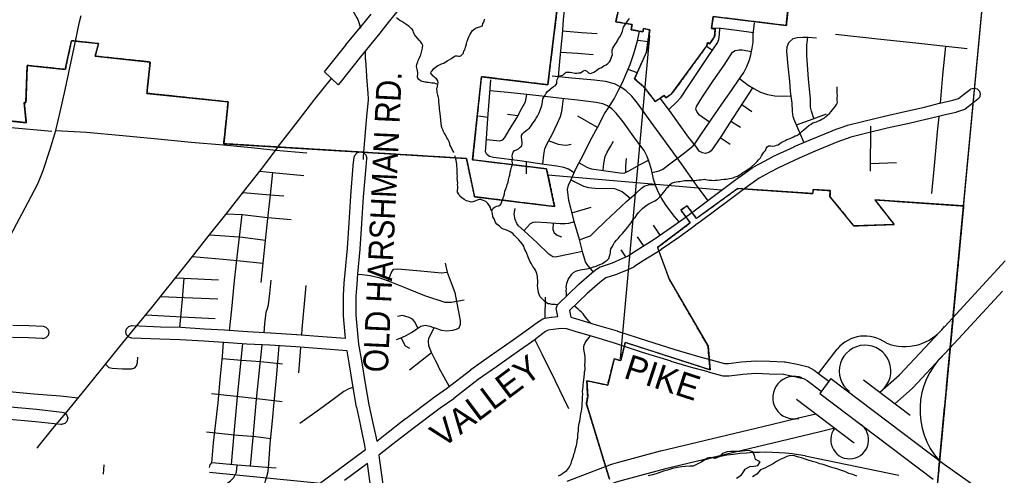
# Model space of a CAD drawing. Extents: x 1488644 to 1616065, y 653968 to 824748.
# Tile 25 of 33: x 1582699 to 1598517, y 736685 to 744014. Entities that reach past the tile are written whole.
import ezdxf

# ---------------------------------------------------------------- set-up
doc = ezdxf.new("R2010")
doc.units = 0
doc.header["$LTSCALE"] = 20
doc.header["$MEASUREMENT"] = 0
doc.linetypes.add('CENTER', pattern=[2, 1.25, -0.25, 0.25, -0.25])
for name, color, linetype in [('1', 7, 'Continuous'), ('12', 7, 'Continuous'), ('14', 7, 'Continuous'), ('35', 7, 'Continuous'), ('36', 7, 'Continuous'), ('37', 7, 'Continuous'), ('38', 7, 'Continuous'), ('4', 7, 'Continuous'), ('40', 7, 'Continuous'), ('41', 7, 'Continuous'), ('56', 7, 'Continuous'), ('58', 7, 'Continuous'), ('PATTERN_CLASS', 7, 'Continuous')]:
    doc.layers.add(name, color=color, linetype=linetype)
doc.styles.add('txt', font='TXT', dxfattribs={"height": 0.2})

msp = doc.modelspace()

# ---------------------------------------------------------------- linework, layer by layer
at = {"layer": '1', "color": 2, "linetype": 'Continuous'}
for points in [[(1592342, 744275), (1592274, 743980), (1592537, 743934), (1592524, 743852), (1592712, 743819), (1592722, 743871), (1592820, 743849), (1592770, 743497), (1592578, 743065), (1592727, 742932), (1592910, 742697), (1593051, 742796), (1593080, 742755), (1593178, 742824), (1593738, 743595), (1593751, 743648), (1593782, 743626), (1593863, 743737), (1593874, 743867), (1593814, 743870), (1593841, 744063), (1595015, 743919), (1595136, 745067)], [(1581685, 742474), (1582805, 742357), (1582771, 742680), (1582799, 742680), (1582820, 743277), (1583431, 743213), (1583530, 743675), (1583965, 743629), (1583910, 743426), (1584795, 743333), (1584742, 742829), (1586048, 742691), (1585977, 742018), (1589877, 741779), (1590008, 741165), (1591293, 741007), (1591164, 741616), (1589975, 741762), (1590116, 743097), (1591183, 742966), (1591368, 744472)], [(1597351, 735568), (1597863, 741018), (1596438, 741117), (1596748, 740721), (1596098, 740698), (1595716, 741170), (1595721, 741265), (1595446, 741284), (1595443, 741217), (1594236, 741301), (1593570, 740818), (1593422, 741022), (1593323, 740950), (1593471, 740746), (1592948, 740352), (1593135, 739839), (1593758, 738760), (1593790, 738384), (1592428, 738824), (1592355, 738530), (1592250, 738558), (1592145, 738136), (1591810, 738207), (1591824, 737952), (1591803, 737837), (1592174, 736623)]]:
    msp.add_lwpolyline(points, dxfattribs=at)
at = {"layer": '12', "color": 7, "linetype": 'Continuous'}
for p, q in [((1597590, 738113), (1598331, 745994)), ((1597467, 736796), (1597559, 737783))]:
    msp.add_line(p, q, dxfattribs=at)
at = {"layer": '14', "color": 2, "linetype": 'CENTER'}
for points in [[(1595594, 744479), (1595650, 745013), (1595136, 745067), (1595015, 743919), (1593841, 744063), (1593814, 743870), (1593874, 743867), (1593863, 743737), (1593782, 743626), (1593751, 743648), (1593738, 743595), (1593178, 742824), (1593080, 742755), (1593051, 742796), (1592910, 742697)], [(1591686, 744367), (1591690, 744400), (1591562, 744418), (1591567, 744455), (1591368, 744472), (1591183, 742966), (1590116, 743097), (1589975, 741762)], [(1592910, 742697), (1592727, 742932), (1592578, 743065), (1592770, 743497), (1592820, 743849), (1592722, 743871), (1592712, 743819), (1592524, 743852), (1592537, 743934), (1592274, 743980), (1592342, 744275), (1591686, 744367)], [(1585977, 742018), (1586048, 742691), (1584742, 742829), (1584795, 743333), (1583910, 743426), (1583965, 743629), (1583530, 743675), (1583431, 743213)], [(1583431, 743213), (1582820, 743277), (1582799, 742680), (1582771, 742680), (1582805, 742357), (1581685, 742474)], [(1589975, 741762), (1591164, 741616), (1591293, 741007), (1590008, 741165), (1589877, 741779), (1585977, 742018)], [(1592948, 740352), (1593471, 740746), (1593323, 740950), (1593422, 741022), (1593570, 740818), (1594236, 741301)], [(1594236, 741301), (1595443, 741217), (1595446, 741284), (1595721, 741265), (1595716, 741170), (1596098, 740698), (1596748, 740721), (1596438, 741117), (1597863, 741018)], [(1597863, 741018), (1597351, 735568), (1597415, 735565), (1597403, 735423), (1587670, 731096), (1587667, 730929)], [(1592428, 738824), (1593790, 738384), (1593758, 738760), (1593135, 739839), (1592948, 740352)], [(1592174, 736623), (1591803, 737837), (1591824, 737952), (1591810, 738207), (1592145, 738136), (1592250, 738558), (1592355, 738530), (1592428, 738824)]]:
    msp.add_lwpolyline(points, dxfattribs=at)
at = {"layer": '35', "color": 2, "linetype": 'Continuous'}
for p, q in [((1587597, 743173), (1587815, 742967)), ((1595732, 738240), (1595551, 738001)), ((1595732, 738240), (1597549, 736867)), ((1596257, 738219), (1597005, 737654)), ((1595551, 738001), (1597375, 736622)), ((1595176, 737908), (1596104, 737207)), ((1595792, 737442), (1595539, 737380))]:
    msp.add_line(p, q, dxfattribs=at)
for points in [[(1587597, 743173), (1587938, 743605), (1587939, 743605), (1587940, 743607), (1588252, 743989), (1588252, 743989), (1588345, 744103)], [(1588798, 744186), (1588578, 743915), (1588578, 743915), (1588485, 743799), (1588484, 743799), (1588484, 743799), (1588173, 743418), (1587847, 743006), (1587847, 743006), (1587847, 743005), (1587817, 742968), (1587815, 742967)], [(1583552, 743465), (1583589, 743641), (1583661, 743977), (1583684, 744080)], [(1580699, 737840), (1580996, 738186), (1581278, 738518), (1581573, 738868), (1581797, 739144), (1581954, 739344), (1582042, 739495), (1582154, 739735), (1582308, 740070), (1582479, 740409), (1582655, 740737), (1582831, 741068), (1582989, 741375), (1583074, 741588), (1583189, 741930), (1583281, 742232), (1583355, 742551), (1583428, 742886), (1583511, 743268), (1583552, 743465)], [(1586859, 741977), (1587179, 742390), (1587442, 742737), (1587706, 743070)], [(1582977, 737125), (1582991, 737140), (1583234, 737437), (1583460, 737710), (1583701, 738007), (1583995, 738373), (1584259, 738700), (1584503, 738993), (1584821, 739384), (1585123, 739760), (1585414, 740128), (1585704, 740498), (1586010, 740880), (1586297, 741244), (1586579, 741606), (1586856, 741972), (1586859, 741977)], [(1597561, 739079), (1598531, 740137)], [(1597783, 738878), (1598488, 739647)], [(1596517, 738023), (1596831, 738303), (1597561, 739079)], [(1597783, 738878), (1597045, 738092), (1597039, 738088), (1597035, 738083), (1596756, 737834)], [(1591493, 736589), (1592178, 736855), (1592184, 736856), (1592193, 736860), (1592301, 736889), (1592995, 737078), (1592998, 737078), (1593000, 737079), (1594772, 737501), (1594772, 737501), (1595213, 737608), (1595213, 737608), (1595489, 737676)], [(1595539, 737380), (1593072, 736788), (1592379, 736600), (1592279, 736573), (1591606, 736311), (1590757, 735922), (1589673, 735418), (1589672, 735418)], [(1597549, 736867), (1597808, 736680), (1598100, 736473), (1598366, 736330), (1598718, 736219), (1599190, 736231), (1599617, 736341), (1600080, 736461), (1600140, 736461)]]:
    msp.add_lwpolyline(points, dxfattribs=at)
at = {"layer": '36', "color": 3, "linetype": 'Continuous'}
for points in [[(1597781, 742746), (1597864, 742809), (1597970, 742892), (1597982, 742900), (1598032, 742914), (1598082, 742900), (1598118, 742864), (1598132, 742814), (1598118, 742764), (1598094, 742735), (1597987, 742651), (1597986, 742650), (1597985, 742649), (1597888, 742577), (1597878, 742570), (1597860, 742562), (1597751, 742525), (1597746, 742524), (1597741, 742523), (1597524, 742474), (1597282, 742414), (1597281, 742414), (1597280, 742414), (1596965, 742341), (1596964, 742341), (1596964, 742341), (1596637, 742268), (1596287, 742183), (1596287, 742183), (1596049, 742124), (1595826, 742042), (1595476, 741897), (1595223, 741788), (1594888, 741633), (1594757, 741561), (1594757, 741561), (1594756, 741561), (1594580, 741467), (1594368, 741314), (1594089, 741108), (1593653, 740780), (1593652, 740780), (1593652, 740780), (1593592, 740736), (1593583, 740730), (1593506, 740673), (1593288, 740513), (1593286, 740512), (1593286, 740511), (1593007, 740317), (1593003, 740315), (1593002, 740314), (1592713, 740133), (1592568, 740037), (1592563, 740034), (1592552, 740028), (1592467, 739992), (1592467, 739992), (1592297, 739919), (1592295, 739919), (1592289, 739916), (1592118, 739859), (1592072, 739832), (1592019, 739789), (1591816, 739610), (1591530, 739334), (1591552, 739231), (1591681, 739193), (1591681, 739193), (1591681, 739193), (1591961, 739108), (1591961, 739108), (1592300, 739007), (1592301, 739006), (1592302, 739006), (1592768, 738853), (1593224, 738710), (1593586, 738600), (1593806, 738542)], [(1588571, 737343), (1588571, 737343), (1588571, 737343), (1588899, 737597), (1588900, 737597), (1588900, 737598), (1589336, 737928), (1589339, 737929), (1589339, 737930), (1589555, 738081), (1589945, 738384), (1589948, 738386), (1589949, 738387), (1590243, 738594), (1590243, 738594), (1590613, 738855), (1590613, 738855), (1590873, 739039), (1591033, 739160), (1591043, 739167), (1591043, 739167), (1591102, 739201), (1591102, 739201), (1591102, 739201), (1591103, 739201), (1591104, 739201), (1591136, 739213), (1591237, 739230), (1591241, 739230), (1591242, 739230), (1591345, 739242), (1591323, 739346), (1591320, 739368), (1591334, 739418), (1591351, 739440), (1591679, 739755), (1591681, 739757), (1591682, 739758), (1591888, 739940), (1591891, 739942), (1591892, 739943), (1591952, 739992), (1591963, 739999), (1591964, 740000), (1592024, 740036), (1592026, 740037), (1592044, 740045), (1592222, 740105), (1592388, 740176), (1592388, 740176), (1592465, 740208), (1592603, 740300), (1592605, 740302), (1592605, 740302), (1592894, 740483), (1593170, 740675), (1593388, 740834), (1593397, 740840), (1593474, 740897), (1593533, 740941), (1593970, 741268), (1593970, 741268), (1593970, 741269), (1594249, 741475), (1594250, 741475), (1594250, 741476), (1594469, 741633), (1594477, 741639), (1594480, 741640), (1594662, 741737), (1594795, 741810), (1594795, 741810), (1594801, 741813), (1595140, 741971), (1595141, 741971), (1595143, 741972), (1595398, 742081), (1595398, 742081), (1595399, 742081), (1595751, 742227), (1595752, 742227), (1595755, 742229), (1595985, 742313), (1595990, 742314), (1595996, 742317), (1596238, 742377), (1596239, 742377), (1596239, 742378), (1596591, 742463), (1596592, 742463), (1596593, 742463), (1596921, 742536), (1596921, 742536), (1597234, 742608), (1597476, 742669), (1597478, 742669), (1597479, 742669), (1597692, 742717), (1597781, 742746)], [(1587994, 738493), (1587959, 738687), (1587549, 738717), (1587549, 738717), (1587548, 738717), (1587134, 738752), (1586720, 738779), (1586349, 738796), (1586349, 738796), (1586346, 738797), (1585976, 738823), (1585658, 738841), (1585658, 738841), (1585657, 738841), (1585279, 738867), (1584953, 738876), (1584953, 738876), (1584952, 738876), (1584499, 738893), (1584453, 738906), (1584416, 738943), (1584403, 738993), (1584416, 739043), (1584453, 739079), (1584503, 739093), (1584507, 739093), (1584959, 739076), (1585286, 739067), (1585286, 739067), (1585290, 739067), (1585670, 739040), (1585988, 739023), (1585988, 739023), (1585989, 739023), (1586360, 738996), (1586730, 738978), (1586730, 738978), (1586732, 738978), (1587147, 738952), (1587148, 738952), (1587149, 738952), (1587564, 738916), (1587933, 738890), (1587928, 738946), (1587928, 738947), (1587927, 738947), (1587901, 739248), (1587901, 739257), (1587901, 739572), (1587901, 739578), (1587914, 739775), (1587914, 739775), (1587914, 739777), (1587929, 739943), (1587929, 739943), (1587929, 739943), (1587967, 740340), (1587993, 740745), (1587993, 740745), (1588019, 741177), (1588019, 741178), (1588019, 741179), (1588059, 741665), (1588059, 741665), (1588059, 741668), (1588075, 741800), (1588088, 741838), (1588124, 741875), (1588174, 741888), (1588224, 741875), (1588261, 741838), (1588274, 741788), (1588273, 741776), (1588258, 741646), (1588219, 741164), (1588192, 740733), (1588192, 740732), (1588192, 740732), (1588166, 740326), (1588166, 740325), (1588166, 740323), (1588128, 739925), (1588128, 739925), (1588114, 739760), (1588101, 739568), (1588101, 739261), (1588127, 738964), (1588127, 738964), (1588142, 738795), (1588191, 738527), (1588191, 738526), (1588191, 738525), (1588255, 738131), (1588309, 737821), (1588374, 737522), (1588374, 737522), (1588426, 737286), (1588427, 737282), (1588427, 737280), (1588434, 737237), (1588571, 737343)], [(1582587, 739101), (1582844, 739096), (1582844, 739096), (1582848, 739096), (1583075, 739083), (1583119, 739070), (1583156, 739033), (1583169, 738983), (1583156, 738933), (1583119, 738897), (1583069, 738883), (1583064, 738884), (1582839, 738897), (1582585, 738901)], [(1591903, 738917), (1591624, 739001), (1591490, 739041), (1591400, 739048), (1591268, 739032), (1591187, 739018), (1591148, 738997), (1590993, 738879), (1590990, 738877), (1590990, 738877), (1590729, 738692), (1590728, 738692), (1590728, 738692), (1590358, 738430), (1590358, 738430), (1590358, 738430), (1590066, 738225), (1589676, 737921), (1589673, 737919), (1589672, 737918), (1589456, 737767), (1589021, 737438), (1589021, 737438), (1588694, 737185), (1588694, 737185), (1588470, 737011), (1588480, 736923), (1588546, 736465)], [(1593758, 738348), (1593533, 738407), (1593531, 738408), (1593530, 738408), (1593165, 738518), (1593165, 738519), (1593164, 738519), (1592707, 738663), (1592706, 738663), (1592706, 738663), (1592241, 738815), (1591903, 738917), (1591903, 738917), (1591903, 738917)], [(1587334, 736419), (1587797, 736763), (1587797, 736763), (1587797, 736763), (1588255, 737099), (1588244, 737164), (1588230, 737245), (1588179, 737478), (1588179, 737478), (1588178, 737479), (1588113, 737780), (1588113, 737783), (1588112, 737784), (1588058, 738098), (1588058, 738099), (1588058, 738099), (1587994, 738493)], [(1582494, 737791), (1582970, 737747), (1582970, 737747), (1582971, 737747), (1583382, 737703), (1583422, 737690), (1583458, 737653), (1583472, 737603), (1583458, 737553), (1583422, 737517), (1583372, 737503), (1583361, 737504), (1582951, 737548), (1582476, 737591)], [(1588348, 736437), (1588285, 736874), (1587916, 736602)]]:
    msp.add_lwpolyline(points, dxfattribs=at)
at = {"layer": '36', "color": 140, "linetype": 'Continuous'}
for points in [[(1588751, 738870), (1588810, 738890), (1588898, 738929), (1588994, 738981), (1589077, 739043), (1589142, 739086), (1589212, 739099), (1589287, 739086), (1589356, 739060)], [(1585698, 737386), (1586147, 737338), (1586491, 737307), (1586734, 737279)]]:
    msp.add_lwpolyline(points, dxfattribs=at)
at = {"layer": '36', "color": 2, "linetype": 'Continuous'}
for points in [[(1593806, 738542), (1593906, 738516), (1594021, 738485), (1594087, 738485), (1594295, 738510), (1594523, 738528), (1594749, 738519), (1594981, 738511)], [(1594981, 738511), (1594994, 738510), (1595216, 738466), (1595260, 738455)], [(1593758, 738348), (1593855, 738323), (1593995, 738285), (1594098, 738285), (1594314, 738311), (1594527, 738328), (1594741, 738319), (1594973, 738311)], [(1594970, 738311), (1595172, 738271), (1595211, 738261)]]:
    msp.add_lwpolyline(points, dxfattribs=at)
at = {"layer": '37', "color": 30, "linetype": 'Continuous'}
for p, q in [((1592627, 743684), (1592793, 743662)), ((1593734, 743589), (1593831, 743525)), ((1594298, 742649), (1594459, 742538)), ((1590068, 742468), (1590220, 742448)), ((1590703, 742470), (1590534, 742491)), ((1591983, 742280), (1591668, 742464)), ((1594126, 742384), (1594281, 742283)), ((1596368, 741575), (1596373, 742302)), ((1593955, 742119), (1594111, 742011)), ((1586812, 741914), (1587310, 741871)), ((1590839, 741533), (1590839, 741728)), ((1596369, 741700), (1596784, 741717)), ((1591571, 740909), (1591878, 741000)), ((1592989, 740548), (1592883, 740710)), ((1592723, 740381), (1592625, 740522)), ((1592438, 740200), (1592360, 740313)), ((1587238, 739035), (1587300, 739738)), ((1591142, 739213), (1591147, 739553)), ((1587230, 738940), (1587238, 739035)), ((1587184, 738331), (1587214, 738742)), ((1588959, 738383), (1589317, 738658)), ((1584044, 736703), (1584058, 736855))]:
    msp.add_line(p, q, dxfattribs=at)
for points in [[(1591357, 743094), (1591377, 743341), (1591397, 743564), (1591417, 743770), (1591437, 744009), (1591457, 744224), (1591478, 744463)], [(1592859, 741555), (1592974, 741583), (1593033, 741612), (1593165, 741710), (1593356, 741858), (1593513, 741977), (1593543, 742016), (1593640, 742164), (1593801, 742398), (1593980, 742657), (1594133, 742873), (1594247, 743043), (1594332, 743166), (1594379, 743259), (1594425, 743370), (1594447, 743450), (1594468, 743556), (1594481, 743650), (1594485, 743773), (1594502, 743964)], [(1591422, 743836), (1591727, 743810), (1591974, 743790)], [(1591915, 739951), (1591816, 740075), (1591788, 740117), (1591746, 740264), (1591690, 740480), (1591620, 740731), (1591551, 740982), (1591523, 741108), (1591509, 741192), (1591502, 741282), (1591516, 741352), (1591557, 741443), (1591641, 741624), (1591760, 741854), (1591871, 742077), (1591983, 742280), (1592102, 742510), (1592157, 742594), (1592248, 742740), (1592318, 742880), (1592381, 743005), (1592443, 743145), (1592506, 743291), (1592569, 743487), (1592625, 743675), (1592657, 743828)], [(1593129, 742569), (1593258, 742690), (1593326, 742767), (1593428, 742924), (1593598, 743179), (1593738, 743387), (1593852, 743556), (1593908, 743641), (1593933, 743697), (1593942, 743773), (1593946, 743876)], [(1593816, 743885), (1593963, 743875), (1594222, 743845), (1594488, 743808)], [(1595805, 743783), (1596484, 743707), (1597143, 743634), (1597577, 743586), (1597922, 743553)], [(1595297, 742044), (1595232, 742194), (1595151, 742381), (1595126, 742449), (1595117, 742538), (1595109, 742669), (1595083, 742860), (1595071, 743026), (1595045, 743264), (1595024, 743510), (1595028, 743578), (1595054, 743646), (1595126, 743709), (1595190, 743726), (1595283, 743731), (1595368, 743731), (1595499, 743722)], [(1595458, 742424), (1595419, 742542), (1595406, 742606), (1595402, 742737), (1595372, 743064), (1595347, 743433), (1595342, 743535), (1595347, 743603), (1595359, 743731)], [(1591391, 743492), (1591660, 743476), (1591910, 743452)], [(1593780, 742367), (1593619, 742478), (1593585, 742525), (1593564, 742572), (1593572, 742618), (1593657, 742758), (1593840, 743030), (1594014, 743285), (1594150, 743489), (1594192, 743518), (1594256, 743531), (1594307, 743527), (1594457, 743502)], [(1597490, 742669), (1597532, 743124), (1597577, 743586)], [(1592619, 743158), (1592549, 743187), (1592474, 743215)], [(1591609, 741553), (1591516, 741610), (1591439, 741638), (1591327, 741659), (1591125, 741687), (1590734, 741743), (1590309, 741798), (1590246, 741812), (1590204, 741847), (1590183, 741889), (1590190, 741952), (1590204, 742182), (1590218, 742426), (1590239, 742698), (1590267, 743047)], [(1592930, 742247), (1592799, 742426), (1592625, 742670), (1592534, 742782), (1592436, 742873), (1592346, 742936), (1592255, 742984), (1592109, 743019), (1591934, 743040), (1591571, 743075), (1591251, 743103)], [(1594263, 743066), (1594404, 742962), (1594493, 742907), (1594600, 742848), (1594714, 742809), (1594829, 742788), (1594952, 742784), (1595093, 742789)], [(1593292, 740760), (1593218, 740850), (1593085, 741024), (1593008, 741143), (1592960, 741233), (1592918, 741338), (1592883, 741450), (1592848, 741603), (1592813, 741722), (1592778, 741812), (1592729, 741910), (1592590, 742091), (1592395, 742370), (1592283, 742510), (1592213, 742580), (1592143, 742629), (1592067, 742663), (1591962, 742684), (1591662, 742719), (1591411, 742747), (1591090, 742782), (1590797, 742817), (1590539, 742845), (1590253, 742867)], [(1594474, 742919), (1594353, 742733), (1594230, 742546), (1594103, 742347), (1593963, 742130), (1593810, 741905), (1593772, 741875), (1593717, 741863), (1593666, 741871), (1593615, 741901), (1593560, 741977), (1593445, 742126), (1593309, 742313), (1593139, 742555), (1592991, 742754)], [(1590198, 742086), (1590414, 742066), (1590462, 742082), (1590494, 742117), (1590570, 742249), (1590685, 742436), (1590761, 742579), (1590824, 742694), (1590849, 742811)], [(1591106, 741690), (1591119, 741839), (1591135, 741934), (1591166, 742014), (1591254, 742165), (1591341, 742352), (1591385, 742456), (1591409, 742535), (1591421, 742615), (1591433, 742745)], [(1595178, 742320), (1595444, 742419), (1595661, 742499)], [(1597355, 741218), (1597401, 741720), (1597446, 742212), (1597469, 742450)], [(1583281, 742232), (1583773, 742203), (1584357, 742152), (1584971, 742094), (1585454, 742044), (1585974, 742001), (1586472, 741950), (1586812, 741914)], [(1593759, 741101), (1593574, 741352), (1593329, 741694), (1593148, 741945), (1592988, 742168), (1592930, 742247)], [(1591556, 742006), (1591485, 741990), (1591425, 741994), (1591357, 742006), (1591197, 742066)], [(1592071, 741591), (1592081, 741700), (1592105, 741815), (1592137, 741883), (1592193, 741974), (1592237, 742062)], [(1591685, 741710), (1591823, 741636), (1591886, 741616), (1592117, 741584), (1592376, 741545), (1592420, 741553), (1592483, 741584), (1592666, 741684), (1592801, 741752)], [(1592437, 741561), (1592435, 741660), (1592447, 741779)], [(1586556, 741577), (1586759, 741556), (1587263, 741508)], [(1586759, 741556), (1586722, 741199), (1586680, 740815), (1586643, 740463), (1586606, 740096), (1586575, 739786)], [(1591555, 741438), (1591759, 741338), (1591835, 741314), (1591946, 741306), (1592256, 741298), (1592308, 741278), (1592376, 741250), (1592439, 741202), (1592507, 741141)], [(1591691, 740475), (1591803, 740514), (1591867, 740538), (1591938, 740606), (1592109, 740773), (1592272, 740924), (1592455, 741095), (1592603, 741226), (1592690, 741306), (1592734, 741334), (1592801, 741358), (1592909, 741365)], [(1586288, 741232), (1586717, 741199), (1586943, 741183)], [(1591740, 740287), (1591537, 740243), (1591299, 740194), (1591265, 740201), (1591202, 740243), (1591013, 740424), (1590804, 740620), (1590713, 740696), (1590686, 740738), (1590658, 740801), (1590644, 740885), (1590658, 740975)], [(1586020, 740893), (1586274, 740878), (1586685, 740831), (1587058, 740799)], [(1586068, 739007), (1586106, 739356), (1586150, 739816), (1586194, 740197), (1586230, 740515), (1586274, 740878)], [(1591612, 740761), (1591516, 740738), (1591460, 740731), (1591383, 740731), (1591167, 740745), (1590992, 740759), (1590944, 740752), (1590902, 740731), (1590802, 740621)], [(1591268, 740739), (1591265, 740640), (1591285, 740585), (1591334, 740550), (1591404, 740522)], [(1586643, 740460), (1586286, 740511), (1585997, 740532), (1585746, 740550)], [(1585476, 740207), (1585966, 740164), (1586192, 740143), (1586606, 740095)], [(1588618, 739811), (1588675, 739964), (1588710, 739999), (1588776, 740008), (1589138, 739973), (1589474, 739942), (1589566, 739951)], [(1589536, 740100), (1589566, 739951), (1589631, 739783), (1589691, 739624), (1589716, 739479), (1589776, 739173), (1589776, 739113), (1589755, 739054), (1589712, 739028), (1589653, 739015), (1589563, 739003), (1589479, 739016), (1589356, 739060)], [(1585201, 739859), (1585335, 739854), (1585892, 739828)], [(1585335, 739854), (1585309, 739518), (1585283, 739229), (1585267, 739063)], [(1586625, 738975), (1586638, 739124), (1586659, 739308), (1586680, 739371), (1586696, 739429), (1586717, 739612), (1586738, 739822)], [(1588128, 739923), (1588199, 739916), (1588330, 739899), (1588470, 739868), (1588618, 739811), (1588911, 739693), (1589204, 739575), (1589527, 739471), (1589635, 739471), (1589688, 739480), (1589837, 739506)], [(1584964, 739562), (1585346, 739544), (1585882, 739523)], [(1584724, 739264), (1585304, 739234), (1585840, 739208)], [(1589097, 739056), (1589042, 739161), (1589007, 739195), (1588955, 739222), (1588850, 739257), (1588771, 739239)], [(1589381, 738534), (1589317, 738658), (1589273, 738767), (1589265, 738842), (1589273, 738885), (1589299, 738945), (1589356, 739060)], [(1588968, 738724), (1588898, 738763), (1588826, 738897)], [(1585746, 736809), (1585761, 736853), (1585787, 736888), (1585814, 737207), (1585841, 737437), (1585885, 737852), (1585920, 738224), (1585956, 738604), (1585975, 738821)], [(1586101, 736858), (1586146, 737359), (1586200, 737950), (1586258, 738545), (1586283, 738808)], [(1586587, 738781), (1586557, 738476), (1586499, 737912), (1586442, 737294), (1586399, 736833)], [(1586931, 736114), (1586788, 736306), (1586672, 736455), (1586643, 736516), (1586637, 736552), (1586646, 736596), (1586672, 736667), (1586690, 736747), (1586699, 736871), (1586725, 737189), (1586761, 737561), (1586787, 737861), (1586822, 738251), (1586849, 738569), (1586870, 738774)], [(1590977, 738864), (1591085, 738640), (1591296, 738216), (1591517, 737758)], [(1584077, 738475), (1584129, 738422), (1584182, 738406), (1584351, 738399), (1584497, 738399), (1584551, 738414), (1584574, 738445), (1584589, 738499), (1584597, 738583)], [(1585952, 738563), (1586261, 738537), (1586572, 738514), (1586921, 738476)], [(1589597, 738121), (1589439, 738409), (1589419, 738460), (1589381, 738534)], [(1588053, 738100), (1588053, 738100), (1587988, 738077), (1587907, 738031), (1587757, 737923), (1587516, 737743), (1587201, 737517)], [(1582529, 738033), (1582925, 737998), (1583357, 737963), (1583640, 737931)], [(1586917, 737869), (1586515, 737916), (1586127, 737958), (1585778, 737996)], [(1585746, 736348), (1585917, 736472), (1586083, 736594), (1586139, 736650), (1586183, 736738), (1586194, 736849)], [(1586818, 736799), (1586664, 736811), (1586194, 736849), (1585787, 736888)]]:
    msp.add_lwpolyline(points, dxfattribs=at)
at = {"layer": '38', "color": 1, "linetype": 'Continuous'}
for points in [[(1587739, 744470), (1587777, 744441), (1587855, 744383), (1587887, 744360), (1587925, 744318), (1587990, 744247), (1588017, 744217), (1588045, 744168), (1588116, 744042), (1588131, 744017), (1588151, 743952), (1588174, 743876)], [(1588221, 741763), (1588225, 741816), (1588277, 742456), (1588277, 742460), (1588286, 742562), (1588301, 742722), (1588303, 742741), (1588297, 742829), (1588277, 743096), (1588277, 743102), (1588270, 743202), (1588258, 743362), (1588257, 743379), (1588255, 743469), (1588254, 743515)]]:
    msp.add_lwpolyline(points, dxfattribs=at)
at = {"layer": '4', "color": 140, "linetype": 'Continuous'}
msp.add_line((1595533, 738321), (1595831, 738716), dxfattribs=at)
at = {"layer": '4', "color": 7, "linetype": 'Continuous'}
msp.add_line((1595316, 737000), (1596823, 736685), dxfattribs=at)
at = {"layer": '4', "color": 140, "linetype": 'Continuous'}
for centre, radius, start, end in [((1596917, 739549), 793, 247.7945, 323.6862), ((1596276, 738350), 576, 53.6797, 140.6029)]:
    msp.add_arc(centre, radius, start, end, dxfattribs=at)
at = {"layer": '4', "color": 7, "linetype": 'Continuous'}
for centre, radius, start, end in [((1596279, 738363), 415, 310.2698, 233.0993), ((1598393, 737735), 1231, 133.7743, 221.3988), ((1595140, 737935), 343, 67.5118, 282.6829), ((1596033, 737255), 305, 142.1537, 56.3124), ((1594666, 733168), 3887, 80.3765, 105.1701)]:
    msp.add_arc(centre, radius, start, end, dxfattribs=at)
at = {"layer": '40', "color": 2, "linetype": 'Continuous'}
for points in [[(1595260, 738455), (1595367, 738428), (1595460, 738376), (1595534, 738321), (1595696, 738199)], [(1595211, 738261), (1595293, 738241), (1595351, 738208), (1595414, 738161), (1595577, 738038)]]:
    msp.add_lwpolyline(points, dxfattribs=at)
at = {"layer": '56', "color": 140, "linetype": 'Continuous'}
for points in [[(1594288, 736690), (1594309, 736714), (1594354, 736782), (1594429, 736829), (1594493, 736832), (1594558, 736841), (1594593, 736904), (1594521, 736940), (1594506, 737004), (1594479, 737065), (1594413, 737082), (1594348, 737081), (1594270, 737068), (1594196, 737067), (1594125, 737066), (1594063, 737061), (1593992, 737038), (1593935, 736981), (1593866, 736956), (1593800, 736971), (1593748, 736962), (1593657, 736901), (1593602, 736874), (1593519, 736835), (1593463, 736830), (1593388, 736825), (1593338, 736820), (1593268, 736813), (1593187, 736796), (1593104, 736770), (1593044, 736752), (1592985, 736731), (1592925, 736708), (1592866, 736693), (1592794, 736678)], [(1596150, 736674), (1596084, 736696), (1596018, 736713), (1595956, 736744), (1595902, 736761), (1595824, 736788), (1595748, 736811), (1595680, 736831), (1595606, 736860), (1595554, 736871), (1595498, 736890), (1595438, 736905), (1595384, 736922), (1595320, 736945), (1595261, 736966), (1595210, 736979), (1595146, 736996), (1595076, 737003), (1595022, 736990), (1594971, 736960), (1594915, 736941), (1594856, 736908), (1594791, 736867), (1594728, 736830), (1594669, 736799), (1594599, 736774), (1594539, 736706), (1594470, 736659)], [(1594217, 736637), (1594288, 736690)]]:
    msp.add_lwpolyline(points, dxfattribs=at)
at = {"layer": '58', "color": 140, "linetype": 'Continuous'}
for points in [[(1589419, 742974), (1589365, 742991), (1589345, 742992), (1589321, 742994), (1589291, 742997), (1589265, 743001), (1589245, 743006), (1589227, 743010), (1589209, 743011), (1589185, 743013), (1589167, 743017), (1589149, 743026), (1589131, 743038), (1589106, 743055), (1589096, 743073), (1589092, 743089), (1589094, 743147), (1589096, 743163), (1589092, 743192), (1589087, 743218), (1589079, 743242), (1589076, 743262), (1589081, 743292), (1589087, 743310), (1589093, 743334), (1589102, 743358), (1589117, 743392), (1589135, 743428), (1589142, 743449), (1589148, 743471), (1589161, 743511), (1589170, 743555), (1589172, 743573), (1589173, 743597), (1589162, 743630), (1589138, 743662), (1589121, 743681), (1589087, 743722), (1589058, 743754), (1589040, 743773), (1589035, 743789), (1589027, 743815), (1589020, 743835), (1589006, 743860), (1588988, 743874), (1588955, 743905), (1588904, 743942), (1588888, 743950), (1588856, 743973), (1588836, 743984), (1588807, 744002), (1588755, 744043)], [(1589676, 741875), (1589671, 741883), (1589649, 741926), (1589626, 741972), (1589617, 741991), (1589602, 742037), (1589579, 742092), (1589563, 742116), (1589540, 742163), (1589519, 742195), (1589509, 742214), (1589501, 742230), (1589486, 742264), (1589475, 742297), (1589468, 742353), (1589464, 742383), (1589463, 742403), (1589460, 742453), (1589455, 742508), (1589448, 742538), (1589444, 742580), (1589441, 742602), (1589436, 742649), (1589433, 742685), (1589433, 742717), (1589432, 742735), (1589428, 742759), (1589423, 742783), (1589417, 742802), (1589411, 742822), (1589408, 742842), (1589406, 742862), (1589401, 742894), (1589403, 742912), (1589410, 742934), (1589412, 742952), (1589419, 742974), (1589421, 743002), (1589418, 743028), (1589408, 743047), (1589394, 743063), (1589375, 743079), (1589357, 743096), (1589341, 743106), (1589318, 743133), (1589306, 743151), (1589311, 743177), (1589323, 743193), (1589354, 743228), (1589374, 743244), (1589417, 743275), (1589435, 743283), (1589475, 743302), (1589512, 743316), (1589565, 743351), (1589587, 743362), (1589623, 743386), (1589642, 743397), (1589680, 743423), (1589700, 743432), (1589728, 743430), (1589752, 743425), (1589768, 743427), (1589785, 743433), (1589807, 743454), (1589828, 743478), (1589836, 743512), (1589849, 743530), (1589860, 743570), (1589866, 743586), (1589875, 743624), (1589885, 743657), (1589894, 743679), (1589905, 743711), (1589921, 743749), (1589932, 743771), (1589946, 743799), (1589973, 743838), (1589994, 743854), (1590022, 743880), (1590069, 743893), (1590091, 743898), (1590117, 743908), (1590135, 743915), (1590142, 743951), (1590154, 743975), (1590159, 743991), (1590163, 744007), (1590170, 744025)], [(1590282, 740940), (1590308, 740982), (1590337, 741004), (1590367, 741014), (1590395, 741022), (1590429, 741048), (1590441, 741074), (1590461, 741132), (1590475, 741174), (1590485, 741211), (1590495, 741255), (1590511, 741291), (1590523, 741335), (1590531, 741361), (1590545, 741399), (1590553, 741439), (1590565, 741481), (1590573, 741511), (1590577, 741562), (1590589, 741600), (1590602, 741642), (1590610, 741672), (1590616, 741700), (1590612, 741744), (1590614, 741784), (1590612, 741816), (1590616, 741853), (1590628, 741883), (1590650, 741909), (1590680, 741923), (1590710, 741937), (1590738, 741963), (1590764, 741987), (1590770, 742015), (1590772, 742041), (1590768, 742089), (1590762, 742119), (1590762, 742153), (1590776, 742180), (1590802, 742204), (1590830, 742224), (1590857, 742246), (1590889, 742270), (1590915, 742304), (1590943, 742348), (1590967, 742380), (1590985, 742406), (1590997, 742432), (1591017, 742460), (1591029, 742486), (1591043, 742517), (1591061, 742557), (1591077, 742601), (1591087, 742633), (1591095, 742661), (1591097, 742693), (1591105, 742741), (1591122, 742769), (1591140, 742801), (1591156, 742833), (1591176, 742860), (1591220, 742894), (1591246, 742918), (1591276, 742940), (1591302, 742952), (1591326, 742986), (1591328, 743022), (1591334, 743054), (1591352, 743086), (1591373, 743112), (1591399, 743116), (1591425, 743124), (1591453, 743150), (1591479, 743168), (1591511, 743170), (1591539, 743172), (1591569, 743164), (1591619, 743152), (1591650, 743154), (1591678, 743158), (1591710, 743160), (1591744, 743185), (1591776, 743203), (1591812, 743187), (1591838, 743160), (1591868, 743150), (1591897, 743158), (1591923, 743168), (1591949, 743185), (1591975, 743207), (1592005, 743227), (1592035, 743241), (1592061, 743255), (1592089, 743275), (1592119, 743289), (1592145, 743307), (1592176, 743337), (1592192, 743363), (1592200, 743393), (1592210, 743425), (1592220, 743453), (1592218, 743487), (1592218, 743522), (1592228, 743556), (1592244, 743584), (1592262, 743612), (1592286, 743648), (1592302, 743676), (1592320, 743710), (1592346, 743746), (1592360, 743776), (1592370, 743802), (1592382, 743828), (1592402, 743893), (1592419, 743925), (1592443, 743957), (1592465, 743991), (1592495, 744031)], [(1591483, 739568), (1591485, 739584), (1591481, 739612), (1591479, 739650), (1591481, 739686), (1591479, 739712), (1591481, 739738), (1591491, 739774), (1591499, 739802), (1591509, 739834), (1591531, 739865), (1591549, 739891), (1591569, 739919), (1591597, 739947), (1591634, 739967), (1591668, 739981), (1591706, 739993), (1591734, 739997), (1591774, 740001), (1591812, 740009), (1591838, 740013), (1591872, 740021), (1591917, 740039), (1591959, 740051), (1591993, 740065), (1592033, 740079), (1592063, 740093), (1592105, 740125), (1592139, 740145), (1592164, 740173), (1592174, 740208), (1592186, 740240), (1592190, 740266), (1592192, 740292), (1592198, 740328), (1592216, 740360), (1592242, 740406), (1592256, 740432), (1592288, 740466), (1592318, 740502), (1592344, 740535), (1592384, 740575), (1592441, 740645), (1592463, 740673), (1592497, 740715), (1592521, 740745), (1592537, 740771), (1592557, 740801), (1592589, 740833), (1592615, 740874), (1592639, 740912), (1592672, 740946), (1592706, 740976), (1592736, 741004), (1592780, 741036), (1592808, 741050), (1592840, 741068), (1592904, 741100), (1592943, 741128), (1592989, 741170), (1593045, 741239), (1593067, 741267), (1593091, 741303), (1593121, 741333), (1593147, 741365), (1593179, 741389), (1593218, 741401), (1593244, 741405), (1593276, 741411), (1593304, 741413), (1593350, 741421), (1593382, 741427), (1593410, 741425), (1593483, 741425), (1593509, 741427), (1593541, 741425), (1593571, 741433), (1593607, 741437), (1593641, 741439), (1593673, 741445), (1593701, 741447), (1593746, 741439), (1593778, 741435), (1593812, 741433), (1593842, 741429), (1593872, 741431), (1593902, 741435), (1593942, 741437), (1593968, 741443), (1594015, 741451), (1594049, 741451), (1594077, 741455), (1594103, 741461), (1594133, 741465), (1594159, 741469), (1594195, 741487), (1594229, 741499), (1594260, 741514), (1594288, 741534), (1594314, 741556), (1594346, 741572), (1594388, 741598), (1594414, 741616), (1594448, 741642), (1594517, 741698), (1594545, 741734), (1594569, 741762), (1594599, 741794), (1594617, 741822), (1594637, 741855), (1594653, 741883), (1594679, 741909), (1594691, 741941), (1594707, 741969), (1594733, 741985), (1594764, 741985), (1594794, 741977), (1594832, 741987), (1594858, 741997), (1594884, 742003), (1594934, 742041), (1594966, 742055), (1594992, 742065), (1595025, 742085), (1595059, 742099), (1595087, 742109), (1595129, 742129), (1595157, 742145), (1595185, 742153), (1595215, 742173), (1595241, 742196), (1595269, 742220), (1595296, 742242), (1595338, 742278), (1595376, 742310), (1595414, 742334), (1595442, 742354), (1595498, 742370), (1595524, 742380), (1595561, 742400), (1595587, 742414), (1595621, 742432), (1595651, 742456), (1595681, 742482), (1595709, 742504), (1595737, 742537), (1595755, 742565), (1595779, 742591), (1595806, 742623), (1595822, 742649), (1595836, 742681), (1595834, 742715), (1595834, 742751), (1595838, 742795), (1595834, 742829), (1595834, 742896), (1595830, 742930), (1595830, 742932)], [(1591342, 739427), (1591328, 739427), (1591302, 739431), (1591276, 739433), (1591246, 739431), (1591216, 739443), (1591188, 739445), (1591162, 739459), (1591128, 739485), (1591091, 739522), (1591061, 739558), (1591045, 739596), (1591035, 739628), (1591029, 739664), (1591025, 739700), (1591019, 739742), (1591025, 739772), (1591021, 739820), (1591019, 739857), (1591017, 739883), (1591005, 739929), (1590995, 739957), (1590987, 739987), (1590969, 740013), (1590945, 740045), (1590923, 740087), (1590897, 740129), (1590883, 740155), (1590875, 740181), (1590865, 740210), (1590844, 740254), (1590830, 740292), (1590816, 740318), (1590804, 740344), (1590796, 740370), (1590776, 740402), (1590742, 740442), (1590720, 740472), (1590682, 740512), (1590650, 740541), (1590620, 740575), (1590579, 740603), (1590545, 740619), (1590511, 740633), (1590473, 740643), (1590445, 740657), (1590405, 740695), (1590367, 740725), (1590345, 740753), (1590331, 740783), (1590320, 740809), (1590302, 740841), (1590294, 740896), (1590282, 740940), (1590270, 740968), (1590262, 740994), (1590246, 741020), (1590220, 741056), (1590186, 741088), (1590160, 741100), (1590134, 741110), (1590102, 741124), (1590075, 741124), (1590039, 741104), (1590013, 741096), (1589980, 741086), (1589952, 741080), (1589919, 741088), (1589879, 741102), (1589841, 741122), (1589804, 741150), (1589770, 741176), (1589753, 741207), (1589731, 741241), (1589731, 741273), (1589737, 741305), (1589737, 741333), (1589735, 741361), (1589737, 741387), (1589735, 741421), (1589729, 741461), (1589731, 741497), (1589729, 741530), (1589725, 741576), (1589727, 741614), (1589721, 741658), (1589723, 741690), (1589719, 741718), (1589711, 741754), (1589701, 741784), (1589693, 741814), (1589689, 741822)], [(1591867, 739136), (1591840, 739164), (1591792, 739221), (1591774, 739251), (1591750, 739281), (1591722, 739307), (1591696, 739333), (1591670, 739359), (1591607, 739409)], [(1591356, 736675), (1591387, 736693), (1591417, 736715), (1591445, 736737), (1591487, 736765), (1591523, 736805), (1591543, 736841), (1591559, 736876), (1591571, 736922), (1591579, 736950), (1591595, 736990), (1591603, 737026), (1591615, 737056), (1591625, 737094), (1591634, 737130), (1591644, 737164), (1591654, 737225), (1591656, 737251), (1591666, 737285), (1591666, 737317), (1591668, 737349), (1591674, 737399), (1591674, 737427), (1591676, 737453), (1591682, 737485), (1591686, 737526), (1591696, 737558), (1591704, 737600), (1591708, 737632), (1591716, 737672), (1591722, 737716), (1591730, 737752), (1591734, 737792), (1591734, 737840), (1591740, 737885), (1591738, 737913), (1591738, 737945), (1591744, 737989), (1591742, 738031), (1591748, 738071), (1591750, 738113), (1591752, 738141), (1591758, 738181), (1591760, 738220), (1591766, 738270), (1591772, 738316), (1591774, 738350), (1591782, 738380), (1591782, 738416), (1591780, 738450), (1591782, 738523), (1591784, 738559), (1591782, 738591), (1591776, 738627), (1591774, 738655), (1591770, 738683), (1591762, 738721), (1591762, 738751), (1591768, 738779), (1591786, 738815), (1591806, 738847), (1591828, 738874), (1591846, 738900), (1591863, 738925)]]:
    msp.add_lwpolyline(points, dxfattribs=at)
at = {"layer": 'PATTERN_CLASS', "color": 1, "linetype": 'Continuous'}
msp.add_lwpolyline([(1591162, 656876), (1591726, 663496), (1592205, 668997), (1592724, 673939), (1592753, 674285), (1592164, 674405), (1592481, 678641), (1594560, 703660), (1594484, 703660), (1595974, 719409), (1597415, 735565), (1597351, 735568), (1598848, 751506), (1609445, 750524), (1609927, 755771), (1610386, 760766), (1610416, 761089), (1610805, 765380), (1610874, 766436), (1613229, 792682), (1614046, 801797), (1614811, 810187), (1615623, 820222), (1616065, 824748)], dxfattribs=at)
at = {"layer": 'PATTERN_CLASS', "color": 30, "linetype": 'Continuous'}
for points in [[(1592818, 743753), (1592345, 738558)], [(1581783, 742348), (1583214, 742222)], [(1591183, 741521), (1593976, 741276)], [(1591215, 736190), (1585746, 736729)]]:
    msp.add_lwpolyline(points, dxfattribs=at)

# ---------------------------------------------------------------- texts
at = {"layer": '41', "color": 140, "linetype": 'Continuous', "style": 'txt', "width": 0.9}
msp.add_text('OLD HARSHMAN RD.', height=400, rotation=87.3083, dxfattribs=at).set_placement((1588612, 738334))
at = {"layer": '41', "color": 140, "linetype": 'Continuous', "style": 'txt'}
for s, rotation, p in [('PIKE', 341.9222, (1592386, 738257)), ('VALLEY', 36.8699, (1589490, 737113))]:
    msp.add_text(s, height=400, rotation=rotation, dxfattribs=at).set_placement(p)

doc.saveas('drawing.dxf')
